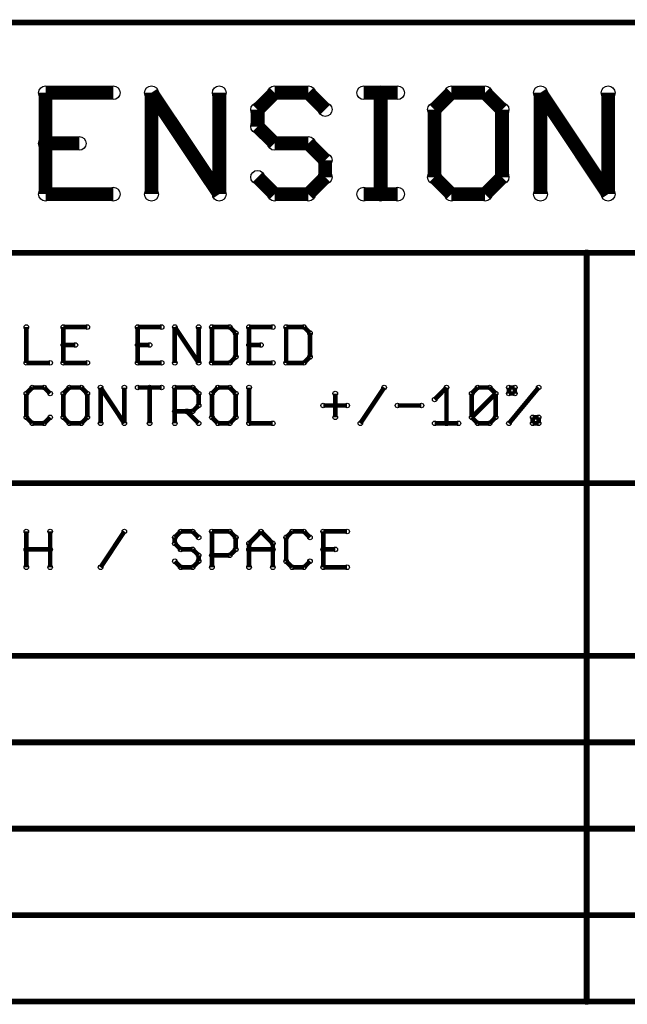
# Model space of a CAD drawing. Extents: x 0 to 123, y 0 to 26.
# Tile 13 of 14: x 89 to 102, y 4 to 26. Entities that reach past the tile are written whole.
import ezdxf

# ---------------------------------------------------------------- set-up
doc = ezdxf.new("R2010")
doc.units = 0
doc.layers.get('0').update_dxf_attribs({"linetype": 'CONTINUOUS'})
doc.layers.add('XIAOESP32C3_GTO', color=3, linetype='CONTINUOUS')

# ---------------------------------------------------------------- blocks, each defined once
blk = doc.blocks.new('ROUND_16')
blk.add_circle((0, 0), 0.152)
blk = doc.blocks.new('ROUND_2')
blk.add_circle((0, 0), 0.0508)
blk = doc.blocks.new('ROUND_14')
blk.add_circle((0, 0), 0.0635)

msp = doc.modelspace()

# ---------------------------------------------------------------- linework, layer by layer
at = {"layer": 'XIAOESP32C3_GTO'}
for points, const_width in [([(122.85218, 25.80386), (27.60218, 25.80386)], 0.127), ([(90.82024, 24.257), (89.32926, 24.257)], 0.3048), ([(89.32926, 24.257), (89.32926, 22.01926)], 0.3048), ([(91.66606, 22.01926), (91.66606, 24.257)], 0.3048), ([(91.66606, 24.257), (93.15958, 22.01926)], 0.3048), ([(93.15958, 22.01926), (93.15958, 24.257)], 0.3048), ([(94.37878, 24.257), (94.0054, 23.88362)], 0.3048), ([(95.12554, 24.257), (94.37878, 24.257)], 0.3048), ([(95.49638, 23.88362), (95.12554, 24.257)], 0.3048), ([(96.34474, 24.257), (97.0915, 24.257)], 0.3048), ([(96.71812, 22.01926), (96.71812, 24.257)], 0.3048), ([(98.27768, 24.257), (97.9043, 23.88362)], 0.3048), ([(99.0219, 24.257), (98.27768, 24.257)], 0.3048), ([(99.39528, 23.88362), (99.0219, 24.257)], 0.3048), ([(100.24364, 24.257), (101.73462, 22.01926)], 0.3048), ([(100.24364, 22.01926), (100.24364, 24.257)], 0.3048), ([(101.73462, 22.01926), (101.73462, 24.257)], 0.3048), ([(94.0054, 23.88362), (94.0054, 23.51024)], 0.3048), ([(97.9043, 23.88362), (97.9043, 22.39264)], 0.3048), ([(99.39528, 22.39264), (99.39528, 23.88362)], 0.3048), ([(94.0054, 23.51024), (94.37878, 23.1394)], 0.3048), ([(89.32926, 23.1394), (90.07348, 23.1394)], 0.3048), ([(94.37878, 23.1394), (95.12554, 23.1394)], 0.3048), ([(95.12554, 23.1394), (95.49638, 22.76602)], 0.3048), ([(95.49638, 22.76602), (95.49638, 22.39264)], 0.3048), ([(94.37878, 22.01926), (94.0054, 22.39264)], 0.3048), ([(95.49638, 22.39264), (95.12554, 22.01926)], 0.3048), ([(97.9043, 22.39264), (98.27768, 22.01926)], 0.3048), ([(99.0219, 22.01926), (99.39528, 22.39264)], 0.3048), ([(89.32926, 22.01926), (90.82024, 22.01926)], 0.3048), ([(95.12554, 22.01926), (94.37878, 22.01926)], 0.3048), ([(96.34474, 22.01926), (97.0915, 22.01926)], 0.3048), ([(98.27768, 22.01926), (99.0219, 22.01926)], 0.3048), ([(79.03718, 20.72386), (101.26218, 20.72386)], 0.127), ([(101.26218, 4.21386), (101.26218, 20.72386)], 0.127), ([(101.26218, 20.72386), (122.85218, 20.72386)], 0.127), ([(88.90508, 18.29816), (88.90508, 19.0881)], 0.1016), ([(90.24874, 19.0881), (89.72296, 19.0881)], 0.1016), ([(89.72296, 19.0881), (89.72296, 18.29816)], 0.1016), ([(91.36126, 19.0881), (91.36126, 18.29816)], 0.1016), ([(91.88704, 19.0881), (91.36126, 19.0881)], 0.1016), ([(92.17914, 18.29816), (92.17914, 19.0881)], 0.1016), ([(92.17914, 19.0881), (92.70492, 18.29816)], 0.1016), ([(92.70492, 18.29816), (92.70492, 19.0881)], 0.1016), ([(92.99702, 19.0881), (93.39072, 19.0881)], 0.1016), ([(92.99702, 18.29816), (92.99702, 19.0881)], 0.1016), ([(93.39072, 19.0881), (93.5228, 18.95602)], 0.1016), ([(93.81744, 19.0881), (93.81744, 18.29816)], 0.1016), ([(93.81744, 19.0881), (94.34068, 19.0881)], 0.1016), ([(95.02902, 19.0881), (94.63532, 19.0881)], 0.1016), ([(94.63532, 19.0881), (94.63532, 18.29816)], 0.1016), ([(95.1611, 18.95602), (95.02902, 19.0881)], 0.1016), ([(93.5228, 18.95602), (93.5228, 18.43024)], 0.1016), ([(95.1611, 18.43024), (95.1611, 18.95602)], 0.1016), ([(89.72296, 18.69186), (89.98712, 18.69186)], 0.1016), ([(91.36126, 18.69186), (91.62288, 18.69186)], 0.1016), ([(94.07906, 18.69186), (93.81744, 18.69186)], 0.1016), ([(93.5228, 18.43024), (93.39072, 18.29816)], 0.1016), ([(95.02902, 18.29816), (95.1611, 18.43024)], 0.1016), ([(89.43086, 18.29816), (88.90508, 18.29816)], 0.1016), ([(89.72296, 18.29816), (90.24874, 18.29816)], 0.1016), ([(91.36126, 18.29816), (91.88704, 18.29816)], 0.1016), ([(93.39072, 18.29816), (92.99702, 18.29816)], 0.1016), ([(93.81744, 18.29816), (94.34068, 18.29816)], 0.1016), ([(94.63532, 18.29816), (95.02902, 18.29816)], 0.1016), ([(89.03716, 17.7546), (88.90508, 17.62252)], 0.1016), ([(88.90508, 17.62252), (88.90508, 17.09674)], 0.1016), ([(89.29878, 17.7546), (89.03716, 17.7546)], 0.1016), ([(89.43086, 17.62252), (89.29878, 17.7546)], 0.1016), ([(89.85504, 17.7546), (89.72296, 17.62252)], 0.1016), ([(89.72296, 17.62252), (89.72296, 17.09674)], 0.1016), ([(90.11666, 17.7546), (89.85504, 17.7546)], 0.1016), ([(90.24874, 17.62252), (90.11666, 17.7546)], 0.1016), ([(90.24874, 17.09674), (90.24874, 17.62252)], 0.1016), ([(90.54338, 17.7546), (91.06662, 16.96466)], 0.1016), ([(90.54338, 16.96466), (90.54338, 17.7546)], 0.1016), ([(91.06662, 16.96466), (91.06662, 17.7546)], 0.1016), ([(91.36126, 17.7546), (91.88704, 17.7546)], 0.1016), ([(91.62288, 17.7546), (91.62288, 16.96466)], 0.1016), ([(92.57284, 17.7546), (92.17914, 17.7546)], 0.1016), ([(92.17914, 17.7546), (92.17914, 16.96466)], 0.1016), ([(92.70492, 17.62252), (92.57284, 17.7546)], 0.1016), ([(92.70492, 17.35836), (92.70492, 17.62252)], 0.1016), ([(93.1291, 17.7546), (92.99702, 17.62252)], 0.1016), ([(92.99702, 17.62252), (92.99702, 17.09674)], 0.1016), ([(93.39072, 17.7546), (93.1291, 17.7546)], 0.1016), ([(93.5228, 17.62252), (93.39072, 17.7546)], 0.1016), ([(93.5228, 17.09674), (93.5228, 17.62252)], 0.1016), ([(93.81744, 16.96466), (93.81744, 17.7546)], 0.1016), ([(95.71736, 17.09674), (95.71736, 17.62252)], 0.1016), ([(96.27108, 16.96466), (96.79686, 17.7546)], 0.1016), ([(97.90938, 17.49044), (98.171, 17.7546)], 0.1016), ([(98.171, 17.7546), (98.171, 16.96466)], 0.1016), ([(98.72726, 17.62252), (98.85934, 17.7546)], 0.1016), ([(98.72726, 17.09674), (99.25304, 17.62252)], 0.1016), ([(98.72726, 17.09674), (98.72726, 17.62252)], 0.1016), ([(98.85934, 17.7546), (99.12096, 17.7546)], 0.1016), ([(99.12096, 17.7546), (99.25304, 17.62252)], 0.1016), ([(99.25304, 17.62252), (99.25304, 17.09674)], 0.1016), ([(99.54768, 17.62252), (99.54768, 17.7546)], 0.1016), ([(99.54768, 17.7546), (99.67722, 17.7546)], 0.1016), ([(99.54768, 16.96466), (100.203, 17.7546)], 0.1016), ([(99.67722, 17.62252), (99.54768, 17.62252)], 0.1016), ([(99.67722, 17.7546), (99.67722, 17.62252)], 0.1016), ([(92.57284, 17.22882), (92.70492, 17.35836)], 0.1016), ([(95.4532, 17.35836), (95.97898, 17.35836)], 0.1016), ([(97.0915, 17.35836), (97.61728, 17.35836)], 0.1016), ([(92.17914, 17.22882), (92.57284, 17.22882)], 0.1016), ([(92.4433, 17.22882), (92.70492, 16.96466)], 0.1016), ([(88.90508, 17.09674), (89.03716, 16.96466)], 0.1016), ([(89.03716, 16.96466), (89.29878, 16.96466)], 0.1016), ([(89.29878, 16.96466), (89.43086, 17.09674)], 0.1016), ([(89.72296, 17.09674), (89.85504, 16.96466)], 0.1016), ([(89.85504, 16.96466), (90.11666, 16.96466)], 0.1016), ([(90.11666, 16.96466), (90.24874, 17.09674)], 0.1016), ([(92.99702, 17.09674), (93.1291, 16.96466)], 0.1016), ([(93.1291, 16.96466), (93.39072, 16.96466)], 0.1016), ([(93.39072, 16.96466), (93.5228, 17.09674)], 0.1016), ([(93.81744, 16.96466), (94.34068, 16.96466)], 0.1016), ([(97.90938, 16.96466), (98.43516, 16.96466)], 0.1016), ([(98.85934, 16.96466), (98.72726, 17.09674)], 0.1016), ([(99.12096, 16.96466), (98.85934, 16.96466)], 0.1016), ([(99.25304, 17.09674), (99.12096, 16.96466)], 0.1016), ([(100.07092, 16.96466), (100.07092, 17.09674)], 0.1016), ([(100.07092, 17.09674), (100.203, 17.09674)], 0.1016), ([(100.203, 16.96466), (100.07092, 16.96466)], 0.1016), ([(100.203, 17.09674), (100.203, 16.96466)], 0.1016), ([(122.85218, 15.64386), (42.20718, 15.64386)], 0.127), ([(88.90508, 13.78966), (88.90508, 14.5796)], 0.1016), ([(89.43086, 13.78966), (89.43086, 14.5796)], 0.1016), ([(91.06662, 14.5796), (90.54338, 13.78966)], 0.1016), ([(92.17914, 14.44752), (92.31122, 14.5796)], 0.1016), ([(92.31122, 14.5796), (92.57284, 14.5796)], 0.1016), ([(92.57284, 14.5796), (92.70492, 14.44752)], 0.1016), ([(92.99702, 13.78966), (92.99702, 14.5796)], 0.1016), ([(92.99702, 14.5796), (93.39072, 14.5796)], 0.1016), ([(93.39072, 14.5796), (93.5228, 14.44752)], 0.1016), ([(93.81744, 14.31544), (94.07906, 14.5796)], 0.1016), ([(94.07906, 14.5796), (94.34068, 14.31544)], 0.1016), ([(94.63532, 14.44752), (94.7674, 14.5796)], 0.1016), ([(94.7674, 14.5796), (95.02902, 14.5796)], 0.1016), ([(95.02902, 14.5796), (95.1611, 14.44752)], 0.1016), ([(95.4532, 13.78966), (95.4532, 14.5796)], 0.1016), ([(95.4532, 14.5796), (95.97898, 14.5796)], 0.1016), ([(92.17914, 14.31544), (92.17914, 14.44752)], 0.1016), ([(92.31122, 14.18336), (92.17914, 14.31544)], 0.1016), ([(93.5228, 14.44752), (93.5228, 14.18336)], 0.1016), ([(93.81744, 13.78966), (93.81744, 14.31544)], 0.1016), ([(94.34068, 14.31544), (94.34068, 13.78966)], 0.1016), ([(94.63532, 13.92174), (94.63532, 14.44752)], 0.1016), ([(89.43086, 14.18336), (88.90508, 14.18336)], 0.1016), ([(92.57284, 14.18336), (92.31122, 14.18336)], 0.1016), ([(92.70492, 14.05382), (92.57284, 14.18336)], 0.1016), ([(93.5228, 14.18336), (93.39072, 14.05382)], 0.1016), ([(94.34068, 14.18336), (93.81744, 14.18336)], 0.1016), ([(95.71736, 14.18336), (95.4532, 14.18336)], 0.1016), ([(92.31122, 13.78966), (92.17914, 13.92174)], 0.1016), ([(92.70492, 13.92174), (92.57284, 13.78966)], 0.1016), ([(92.70492, 14.05382), (92.70492, 13.92174)], 0.1016), ([(93.39072, 14.05382), (92.99702, 14.05382)], 0.1016), ([(94.7674, 13.78966), (94.63532, 13.92174)], 0.1016), ([(95.1611, 13.92174), (95.02902, 13.78966)], 0.1016), ([(92.57284, 13.78966), (92.31122, 13.78966)], 0.1016), ([(95.02902, 13.78966), (94.7674, 13.78966)], 0.1016), ([(95.97898, 13.78966), (95.4532, 13.78966)], 0.1016), ([(122.85218, 11.83386), (27.60218, 11.83386)], 0.127), ([(27.60218, 9.92886), (122.85218, 9.92886)], 0.127), ([(122.85218, 8.02386), (27.60218, 8.02386)], 0.127), ([(27.60218, 6.11886), (122.85218, 6.11886)], 0.127), ([(79.03718, 4.21386), (101.26218, 4.21386)], 0.127), ([(122.85218, 4.21386), (101.26218, 4.21386)], 0.127)]:
    msp.add_lwpolyline(points, dxfattribs=dict(at, const_width=const_width))

# ---------------------------------------------------------------- block references
for name, p in [('ROUND_16', (89.32926, 24.257)), ('ROUND_16', (90.82024, 24.257)), ('ROUND_16', (91.66606, 24.257)), ('ROUND_16', (93.15958, 24.257)), ('ROUND_16', (94.37878, 24.257)), ('ROUND_16', (95.12554, 24.257)), ('ROUND_16', (96.34474, 24.257)), ('ROUND_16', (96.71812, 24.257)), ('ROUND_16', (97.0915, 24.257)), ('ROUND_16', (98.27768, 24.257)), ('ROUND_16', (99.0219, 24.257)), ('ROUND_16', (100.24364, 24.257)), ('ROUND_16', (100.24364, 24.257)), ('ROUND_16', (101.73462, 24.257)), ('ROUND_16', (94.0054, 23.88362)), ('ROUND_16', (94.0054, 23.88362)), ('ROUND_16', (95.49638, 23.88362)), ('ROUND_16', (97.9043, 23.88362)), ('ROUND_16', (97.9043, 23.88362)), ('ROUND_16', (99.39528, 23.88362)), ('ROUND_16', (94.0054, 23.51024)), ('ROUND_16', (89.32926, 23.1394)), ('ROUND_16', (90.07348, 23.1394)), ('ROUND_16', (94.37878, 23.1394)), ('ROUND_16', (95.12554, 23.1394)), ('ROUND_16', (95.49638, 22.76602)), ('ROUND_16', (94.0054, 22.39264)), ('ROUND_16', (95.49638, 22.39264)), ('ROUND_16', (97.9043, 22.39264)), ('ROUND_16', (99.39528, 22.39264)), ('ROUND_16', (89.32926, 22.01926)), ('ROUND_16', (89.32926, 22.01926)), ('ROUND_16', (90.82024, 22.01926)), ('ROUND_16', (91.66606, 22.01926)), ('ROUND_16', (93.15958, 22.01926)), ('ROUND_16', (94.37878, 22.01926)), ('ROUND_16', (95.12554, 22.01926)), ('ROUND_16', (96.34474, 22.01926)), ('ROUND_16', (96.71812, 22.01926)), ('ROUND_16', (97.0915, 22.01926)), ('ROUND_16', (98.27768, 22.01926)), ('ROUND_16', (99.0219, 22.01926)), ('ROUND_16', (100.24364, 22.01926)), ('ROUND_16', (101.73462, 22.01926)), ('ROUND_14', (101.26218, 20.72386)), ('ROUND_14', (101.26218, 20.72386)), ('ROUND_2', (88.90508, 19.0881)), ('ROUND_2', (89.72296, 19.0881)), ('ROUND_2', (90.24874, 19.0881)), ('ROUND_2', (91.36126, 19.0881)), ('ROUND_2', (91.36126, 19.0881)), ('ROUND_2', (91.88704, 19.0881)), ('ROUND_2', (92.17914, 19.0881)), ('ROUND_2', (92.70492, 19.0881)), ('ROUND_2', (92.99702, 19.0881)), ('ROUND_2', (92.99702, 19.0881)), ('ROUND_2', (93.39072, 19.0881)), ('ROUND_2', (93.81744, 19.0881)), ('ROUND_2', (93.81744, 19.0881)), ('ROUND_2', (94.34068, 19.0881)), ('ROUND_2', (94.63532, 19.0881)), ('ROUND_2', (95.02902, 19.0881)), ('ROUND_2', (93.5228, 18.95602)), ('ROUND_2', (95.1611, 18.95602)), ('ROUND_2', (89.72296, 18.69186)), ('ROUND_2', (89.98712, 18.69186)), ('ROUND_2', (91.36126, 18.69186)), ('ROUND_2', (91.62288, 18.69186)), ('ROUND_2', (93.81744, 18.69186)), ('ROUND_2', (94.07906, 18.69186)), ('ROUND_2', (93.5228, 18.43024)), ('ROUND_2', (95.1611, 18.43024)), ('ROUND_2', (88.90508, 18.29816)), ('ROUND_2', (89.43086, 18.29816)), ('ROUND_2', (89.72296, 18.29816)), ('ROUND_2', (90.24874, 18.29816)), ('ROUND_2', (91.36126, 18.29816)), ('ROUND_2', (91.88704, 18.29816)), ('ROUND_2', (92.17914, 18.29816)), ('ROUND_2', (92.70492, 18.29816)), ('ROUND_2', (92.99702, 18.29816)), ('ROUND_2', (93.39072, 18.29816)), ('ROUND_2', (93.81744, 18.29816)), ('ROUND_2', (94.34068, 18.29816)), ('ROUND_2', (94.63532, 18.29816)), ('ROUND_2', (94.63532, 18.29816)), ('ROUND_2', (95.02902, 18.29816)), ('ROUND_2', (88.90508, 17.62252)), ('ROUND_2', (89.03716, 17.7546)), ('ROUND_2', (89.29878, 17.7546)), ('ROUND_2', (89.43086, 17.62252)), ('ROUND_2', (89.72296, 17.62252)), ('ROUND_2', (89.85504, 17.7546)), ('ROUND_2', (90.11666, 17.7546)), ('ROUND_2', (90.24874, 17.62252)), ('ROUND_2', (90.24874, 17.62252)), ('ROUND_2', (90.54338, 17.7546)), ('ROUND_2', (90.54338, 17.7546)), ('ROUND_2', (91.06662, 17.7546)), ('ROUND_2', (91.36126, 17.7546)), ('ROUND_2', (91.62288, 17.7546)), ('ROUND_2', (91.88704, 17.7546)), ('ROUND_2', (92.17914, 17.7546)), ('ROUND_2', (92.57284, 17.7546)), ('ROUND_2', (92.70492, 17.62252)), ('ROUND_2', (92.99702, 17.62252)), ('ROUND_2', (93.1291, 17.7546)), ('ROUND_2', (93.39072, 17.7546)), ('ROUND_2', (93.5228, 17.62252)), ('ROUND_2', (93.81744, 17.7546)), ('ROUND_2', (95.71736, 17.62252)), ('ROUND_2', (96.79686, 17.7546)), ('ROUND_2', (98.171, 17.7546)), ('ROUND_2', (98.72726, 17.62252)), ('ROUND_2', (98.85934, 17.7546)), ('ROUND_2', (99.12096, 17.7546)), ('ROUND_2', (99.25304, 17.62252)), ('ROUND_2', (99.25304, 17.62252)), ('ROUND_2', (99.54768, 17.7546)), ('ROUND_2', (99.54768, 17.62252)), ('ROUND_2', (99.54768, 17.62252)), ('ROUND_2', (99.67722, 17.7546)), ('ROUND_2', (99.67722, 17.62252)), ('ROUND_2', (100.203, 17.7546)), ('ROUND_2', (92.70492, 17.35836)), ('ROUND_2', (95.4532, 17.35836)), ('ROUND_2', (95.97898, 17.35836)), ('ROUND_2', (97.0915, 17.35836)), ('ROUND_2', (97.61728, 17.35836)), ('ROUND_2', (97.90938, 17.49044)), ('ROUND_2', (92.17914, 17.22882)), ('ROUND_2', (92.4433, 17.22882)), ('ROUND_2', (92.57284, 17.22882)), ('ROUND_2', (88.90508, 17.09674)), ('ROUND_2', (89.03716, 16.96466)), ('ROUND_2', (89.29878, 16.96466)), ('ROUND_2', (89.43086, 17.09674)), ('ROUND_2', (89.72296, 17.09674)), ('ROUND_2', (89.85504, 16.96466)), ('ROUND_2', (90.11666, 16.96466)), ('ROUND_2', (90.24874, 17.09674)), ('ROUND_2', (90.54338, 16.96466)), ('ROUND_2', (91.06662, 16.96466)), ('ROUND_2', (91.06662, 16.96466)), ('ROUND_2', (91.62288, 16.96466)), ('ROUND_2', (92.17914, 16.96466)), ('ROUND_2', (92.70492, 16.96466)), ('ROUND_2', (92.99702, 17.09674)), ('ROUND_2', (92.99702, 17.09674)), ('ROUND_2', (93.1291, 16.96466)), ('ROUND_2', (93.39072, 16.96466)), ('ROUND_2', (93.5228, 17.09674)), ('ROUND_2', (93.81744, 16.96466)), ('ROUND_2', (93.81744, 16.96466)), ('ROUND_2', (94.34068, 16.96466)), ('ROUND_2', (95.71736, 17.09674)), ('ROUND_2', (96.27108, 16.96466)), ('ROUND_2', (97.90938, 16.96466)), ('ROUND_2', (98.171, 16.96466)), ('ROUND_2', (98.43516, 16.96466)), ('ROUND_2', (98.72726, 17.09674)), ('ROUND_2', (98.72726, 17.09674)), ('ROUND_2', (98.85934, 16.96466)), ('ROUND_2', (99.12096, 16.96466)), ('ROUND_2', (99.25304, 17.09674)), ('ROUND_2', (99.54768, 16.96466)), ('ROUND_2', (100.07092, 17.09674)), ('ROUND_2', (100.07092, 16.96466)), ('ROUND_2', (100.203, 17.09674)), ('ROUND_2', (100.203, 17.09674)), ('ROUND_2', (100.203, 16.96466)), ('ROUND_2', (88.90508, 14.5796)), ('ROUND_2', (89.43086, 14.5796)), ('ROUND_2', (91.06662, 14.5796)), ('ROUND_2', (92.31122, 14.5796)), ('ROUND_2', (92.57284, 14.5796)), ('ROUND_2', (92.99702, 14.5796)), ('ROUND_2', (93.39072, 14.5796)), ('ROUND_2', (94.07906, 14.5796)), ('ROUND_2', (94.7674, 14.5796)), ('ROUND_2', (95.02902, 14.5796)), ('ROUND_2', (95.4532, 14.5796)), ('ROUND_2', (95.97898, 14.5796)), ('ROUND_2', (92.17914, 14.44752)), ('ROUND_2', (92.17914, 14.31544)), ('ROUND_2', (92.70492, 14.44752)), ('ROUND_2', (93.5228, 14.44752)), ('ROUND_2', (93.81744, 14.31544)), ('ROUND_2', (94.34068, 14.31544)), ('ROUND_2', (94.34068, 14.31544)), ('ROUND_2', (94.63532, 14.44752)), ('ROUND_2', (95.1611, 14.44752)), ('ROUND_2', (88.90508, 14.18336)), ('ROUND_2', (89.43086, 14.18336)), ('ROUND_2', (92.31122, 14.18336)), ('ROUND_2', (92.57284, 14.18336)), ('ROUND_2', (93.5228, 14.18336)), ('ROUND_2', (93.5228, 14.18336)), ('ROUND_2', (93.81744, 14.18336)), ('ROUND_2', (94.34068, 14.18336)), ('ROUND_2', (95.4532, 14.18336)), ('ROUND_2', (95.71736, 14.18336)), ('ROUND_2', (92.17914, 13.92174)), ('ROUND_2', (92.70492, 14.05382)), ('ROUND_2', (92.70492, 14.05382)), ('ROUND_2', (92.70492, 13.92174)), ('ROUND_2', (92.99702, 14.05382)), ('ROUND_2', (93.39072, 14.05382)), ('ROUND_2', (94.63532, 13.92174)), ('ROUND_2', (95.1611, 13.92174)), ('ROUND_2', (88.90508, 13.78966)), ('ROUND_2', (89.43086, 13.78966)), ('ROUND_2', (90.54338, 13.78966)), ('ROUND_2', (92.31122, 13.78966)), ('ROUND_2', (92.57284, 13.78966)), ('ROUND_2', (92.99702, 13.78966)), ('ROUND_2', (93.81744, 13.78966)), ('ROUND_2', (94.34068, 13.78966)), ('ROUND_2', (94.7674, 13.78966)), ('ROUND_2', (95.02902, 13.78966)), ('ROUND_2', (95.4532, 13.78966)), ('ROUND_2', (95.97898, 13.78966)), ('ROUND_14', (101.26218, 4.21386)), ('ROUND_14', (101.26218, 4.21386))]:
    msp.add_blockref(name, p, dxfattribs=at)

doc.saveas('drawing.dxf')
